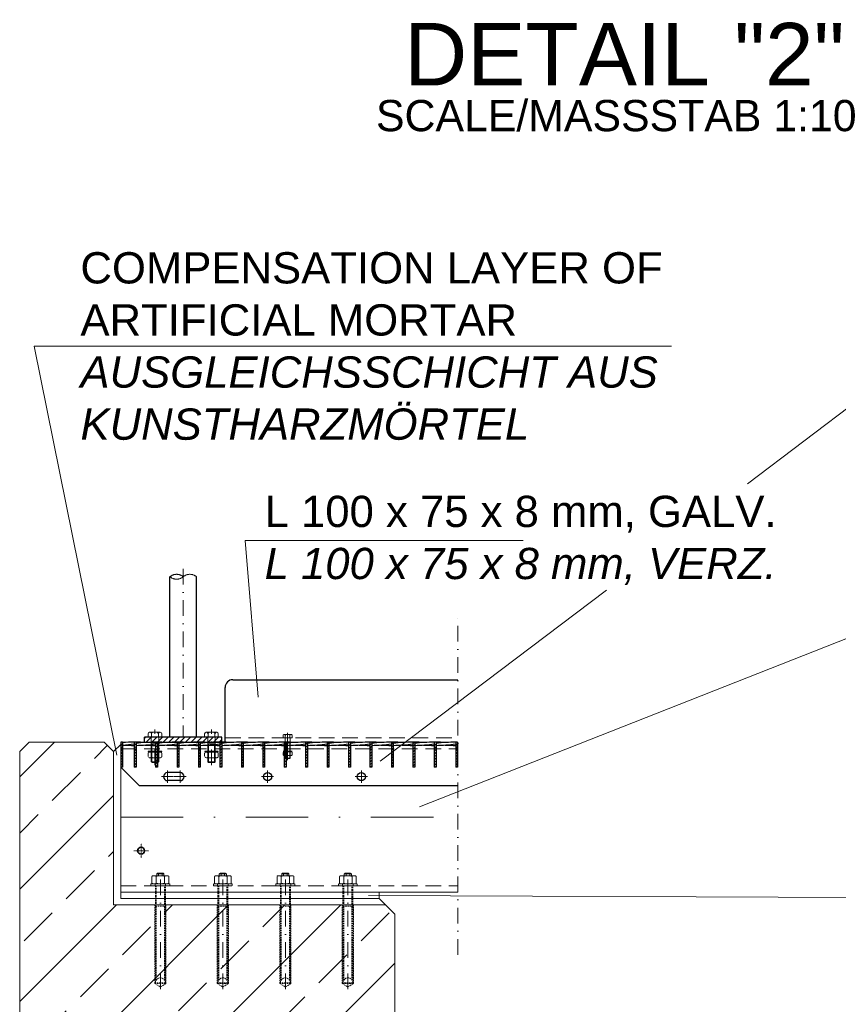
# Model space of a CAD drawing. Header units: millimetres. Extents: x -6178 to 18141, y -8419 to 8560.
# Tile 2 of 256: x -5876 to -4567, y -7451 to -5876. Entities that reach past the tile are written whole.
import ezdxf

# ---------------------------------------------------------------- set-up
doc = ezdxf.new("R2010")
doc.units = ezdxf.units.MM
for name, pattern in [('ACAD_ISO10W100', [18, 12, -3, 0, -3]), ('DASHDOT', [1, 0.5, -0.25, 0, -0.25]), ('HIDDEN', [0.375, 0.25, -0.125]), ('STRICHPUNKT', [25.4, 12.7, -6.35, 0, -6.35])]:
    doc.linetypes.add(name, pattern=pattern)
doc.layers.add('Beschriftung', color=7, linetype='Continuous')
doc.layers.add('Text', color=7, linetype='Continuous')
for name, color, linetype, lineweight in [('Betonfundamente', 7, 'Continuous', 18), ('Dübel', 7, 'Continuous', 9), ('Dübel&Schrauben', 7, 'Continuous', 9), ('Geländer', 7, 'Continuous', 25), ('Mutter M12', 7, 'Continuous', 9), ('Mutter M16', 7, 'Continuous', 9), ('Schraffur Stahl', 7, 'Continuous', 5), ('Schrauben M12', 7, 'Continuous', 9), ('Stufen&Podest', 7, 'Continuous', 9), ('Tragegurt', 7, 'Continuous', 20)]:
    doc.layers.add(name, color=color, linetype=linetype, lineweight=lineweight)
doc.styles.add('Arial_Standard', font='arial.ttf')
doc.styles.add('LBB3.5M1000', font='isocp.shx', dxfattribs={"height": 3.5})

msp = doc.modelspace()

# ---------------------------------------------------------------- hatches: boundary and pattern name
at = {"layer": 'Betonfundamente', "lineweight": 9}
h = msp.add_hatch(dxfattribs=at)
h.set_pattern_fill('ANSI33', color=256, scale=20, style=0)
h.set_pattern_definition([(45, (-116977.25, -3959.84), (-89.80256, 89.80256), []), (45, (-116887.45, -3959.84), (-89.80256, 89.80256), [63.5, -31.75])])
h.paths.add_polyline_path([(-5876.16721, -7581.60909), (-5276.16719, -7588.40548), (-5276.16706, -7307.14278), (-5291.16706, -7292.14279), (-5726.16706, -7292.14279), (-5726.16706, -7047.14279), (-5741.16706, -7032.14279), (-5861.16706, -7032.14279), (-5876.16706, -7047.14279)])
at = {"layer": 'Geländer', "lineweight": 9}
h = msp.add_hatch(dxfattribs=at)
h.set_pattern_fill('ANSI31', color=256, scale=2, angle=180, style=0)
h.set_pattern_definition([(225, (-130203.1825, -6287.082), (4.49012806, -4.49012806), [])])
h.paths.add_polyline_path([(-5569.39101, -7024.14279), (-5552.59101, -7024.14279), (-5552.59101, -7032.14279), (-5569.39101, -7032.14279)])
h.paths.add_polyline_path([(-5614.59101, -7024.14279), (-5569.39101, -7024.14279), (-5569.39101, -7032.14279), (-5614.59101, -7032.14279)])
h.paths.add_polyline_path([(-5653.79626, -7025.34279, -0.4142135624), (-5652.59626, -7024.14279), (-5648.8266, -7024.14279), (-5614.59101, -7024.14279), (-5614.59101, -7032.14279), (-5653.79626, -7032.14279)])
h.paths.add_polyline_path([(-5665.79626, -7025.34279, 0.4142135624), (-5666.99626, -7024.14279), (-5659.79101, -7024.14279), (-5659.79101, -7032.14279), (-5665.79626, -7032.14279)])
h.paths.add_polyline_path([(-5659.79101, -7024.14279), (-5652.59626, -7024.14279, 0.4142135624), (-5653.79626, -7025.34279), (-5653.79626, -7032.14279), (-5659.79101, -7032.14279)])
h.paths.add_polyline_path([(-5676.59101, -7024.14279), (-5666.99626, -7024.14279, -0.4142135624), (-5665.79626, -7025.34279), (-5665.79626, -7032.14279), (-5676.59101, -7032.14279)])
at = {"layer": 'Schraffur Stahl'}
h = msp.add_hatch(dxfattribs=at)
h.set_pattern_fill('ANSI31', color=256, angle=180, style=0)
h.set_pattern_definition([(225, (-14930475.3763, 2485264.4366), (2.2450640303, -2.2450640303), [])])
h.paths.add_polyline_path([(-5711.59101, -7032.14279), (-5711.59101, -7072.14279), (-5714.59101, -7072.14279), (-5714.59101, -7032.14279)], flags=0)
h = msp.add_hatch(dxfattribs=at)
h.set_pattern_fill('ANSI31', color=256, angle=180, style=0)
h.set_pattern_definition([(225, (-14940397.317, 2485415.3932), (2.2450640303, -2.2450640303), [])])
h.paths.add_polyline_path([(-5690.091, -7032.14279), (-5690.091, -7072.14279), (-5693.091, -7072.14279), (-5693.091, -7032.14279)], flags=0)
h = msp.add_hatch(dxfattribs=at)
h.set_pattern_fill('ANSI31', color=256, angle=180, style=0)
h.set_pattern_definition([(225, (-14940431.617, 2485415.3932), (2.2450640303, -2.2450640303), [])])
h.paths.add_polyline_path([(-5655.791, -7032.14279), (-5655.791, -7072.14279), (-5658.791, -7072.14279), (-5658.791, -7032.14279)], flags=0)
h = msp.add_hatch(dxfattribs=at)
h.set_pattern_fill('ANSI31', color=256, angle=180, style=0)
h.set_pattern_definition([(225, (-14940465.917, 2485415.3932), (2.2450640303, -2.2450640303), [])])
h.paths.add_polyline_path([(-5621.491, -7032.14279), (-5621.491, -7072.14279), (-5624.491, -7072.14279), (-5624.491, -7032.14279)], flags=0)
h = msp.add_hatch(dxfattribs=at)
h.set_pattern_fill('ANSI31', color=256, angle=180, style=0)
h.set_pattern_definition([(225, (-14940500.217, 2485415.3932), (2.2450640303, -2.2450640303), [])])
h.paths.add_polyline_path([(-5587.191, -7032.14279), (-5587.191, -7072.14279), (-5590.191, -7072.14279), (-5590.191, -7032.14279)], flags=0)
h = msp.add_hatch(dxfattribs=at)
h.set_pattern_fill('ANSI31', color=256, angle=180, style=0)
h.set_pattern_definition([(225, (-14940534.517, 2485415.3932), (2.2450640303, -2.2450640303), [])])
h.paths.add_polyline_path([(-5552.891, -7032.14279), (-5552.891, -7072.14279), (-5555.891, -7072.14279), (-5555.891, -7032.14279)], flags=0)
h = msp.add_hatch(dxfattribs=at)
h.set_pattern_fill('ANSI31', color=256, angle=180, style=0)
h.set_pattern_definition([(225, (-14940568.817, 2485415.3932), (2.2450640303, -2.2450640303), [])])
h.paths.add_polyline_path([(-5518.591, -7032.14279), (-5518.591, -7072.14279), (-5521.591, -7072.14279), (-5521.591, -7032.14279)], flags=0)
h = msp.add_hatch(dxfattribs=at)
h.set_pattern_fill('ANSI31', color=256, angle=180, style=0)
h.set_pattern_definition([(225, (-14940603.117, 2485415.3932), (2.2450640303, -2.2450640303), [])])
h.paths.add_polyline_path([(-5484.291, -7032.14279), (-5484.291, -7072.14279), (-5487.291, -7072.14279), (-5487.291, -7032.14279)], flags=0)
h = msp.add_hatch(dxfattribs=at)
h.set_pattern_fill('ANSI31', color=256, angle=180, style=0)
h.set_pattern_definition([(225, (-14940637.417, 2485415.3932), (2.2450640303, -2.2450640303), [])])
h.paths.add_polyline_path([(-5449.991, -7032.14279), (-5449.991, -7072.14279), (-5452.991, -7072.14279), (-5452.991, -7032.14279)], flags=0)
h = msp.add_hatch(dxfattribs=at)
h.set_pattern_fill('ANSI31', color=256, angle=180, style=0)
h.set_pattern_definition([(225, (-14940671.717, 2485415.3932), (2.2450640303, -2.2450640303), [])])
h.paths.add_polyline_path([(-5415.691, -7032.14279), (-5415.691, -7072.14279), (-5418.691, -7072.14279), (-5418.691, -7032.14279)], flags=0)
h = msp.add_hatch(dxfattribs=at)
h.set_pattern_fill('ANSI31', color=256, angle=180, style=0)
h.set_pattern_definition([(225, (-14940706.017, 2485415.3932), (2.2450640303, -2.2450640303), [])])
h.paths.add_polyline_path([(-5381.391, -7032.14279), (-5381.391, -7072.14279), (-5384.391, -7072.14279), (-5384.391, -7032.14279)], flags=0)
h = msp.add_hatch(dxfattribs=at)
h.set_pattern_fill('ANSI31', color=256, angle=180, style=0)
h.set_pattern_definition([(225, (-14940740.317, 2485415.3932), (2.2450640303, -2.2450640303), [])])
h.paths.add_polyline_path([(-5347.091, -7032.14279), (-5347.091, -7072.14279), (-5350.091, -7072.14279), (-5350.091, -7032.14279)], flags=0)
h = msp.add_hatch(dxfattribs=at)
h.set_pattern_fill('ANSI31', color=256, angle=180, style=0)
h.set_pattern_definition([(225, (-14940774.617, 2485415.3932), (2.2450640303, -2.2450640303), [])])
h.paths.add_polyline_path([(-5312.791, -7032.14279), (-5312.791, -7072.14279), (-5315.791, -7072.14279), (-5315.791, -7032.14279)], flags=0)
h = msp.add_hatch(dxfattribs=at)
h.set_pattern_fill('ANSI31', color=256, angle=180, style=0)
h.set_pattern_definition([(225, (-14940808.917, 2485415.3932), (2.2450640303, -2.2450640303), [])])
h.paths.add_polyline_path([(-5278.491, -7032.14279), (-5278.491, -7072.14279), (-5281.491, -7072.14279), (-5281.491, -7032.14279)], flags=0)
h = msp.add_hatch(dxfattribs=at)
h.set_pattern_fill('ANSI31', color=256, angle=180, style=0)
h.set_pattern_definition([(225, (-14940843.217, 2485415.3932), (2.2450640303, -2.2450640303), [])])
h.paths.add_polyline_path([(-5244.191, -7032.14279), (-5244.191, -7072.14279), (-5247.191, -7072.14279), (-5247.191, -7032.14279)], flags=0)
h = msp.add_hatch(dxfattribs=at)
h.set_pattern_fill('ANSI31', color=256, angle=180, style=0)
h.set_pattern_definition([(225, (-14940877.517, 2485415.3932), (2.2450640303, -2.2450640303), [])])
h.paths.add_polyline_path([(-5209.891, -7032.14279), (-5209.891, -7072.14279), (-5212.891, -7072.14279), (-5212.891, -7032.14279)], flags=0)
h = msp.add_hatch(dxfattribs=at)
h.set_pattern_fill('ANSI31', color=256, angle=180, style=0)
h.set_pattern_definition([(225, (-14940843.217, 2485415.3932), (2.2450640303, -2.2450640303), [])])
h.paths.add_polyline_path([(-5175.591, -7032.14279), (-5175.591, -7072.14279), (-5178.591, -7072.14279), (-5178.591, -7032.14279)], flags=0)

# ---------------------------------------------------------------- linework, layer by layer
at = {"linetype": 'ACAD_ISO10W100', "lineweight": 18, "ltscale": 5}
for centre, start, end in [((-5625.18127, -6779.86007), 49.57798829, 130.42201171), ((-5625.18127, -6754.97715), 229.57798829, 310.42201171), ((-5603.98776, -6779.86007), 49.57798829, 130.42201171)]:
    msp.add_arc(centre, 16.34262, start, end, dxfattribs=at)
at = {"layer": 'Betonfundamente'}
for p, q in [((-5876.16706, -7047.14279), (-5861.16706, -7032.14279)), ((-5861.16706, -7032.14279), (-5741.16706, -7032.14279)), ((-5726.16706, -7047.14279), (-5741.16706, -7032.14279)), ((-5876.16706, -7601.81266), (-5876.16706, -7047.14279)), ((-5726.16706, -7292.14279), (-5726.16706, -7047.14279)), ((-5726.16706, -7292.14279), (-5291.16706, -7292.14279)), ((-5276.16706, -7307.14279), (-5291.16706, -7292.14279)), ((-5276.16706, -7608.40548), (-5276.16706, -7307.14279))]:
    msp.add_line(p, q, dxfattribs=at)
at = {"layer": 'Dübel', "linetype": 'DASHDOT', "lineweight": 9, "ltscale": 50}
for p, q in [((-5614.59101, -6754.97715), (-5614.59101, -7024.14279)), ((-5175.34964, -7372.14279), (-5175.34964, -6832.14279)), ((-5659.79626, -7068.96908), (-5659.79626, -7011.78103)), ((-5569.38575, -7068.96908), (-5569.38575, -7011.78103)), ((-5651.16706, -7427.14279), (-5651.16706, -7246.14279)), ((-5551.16706, -7427.14279), (-5551.16706, -7246.14279)), ((-5451.16706, -7427.14279), (-5451.16706, -7246.14279)), ((-5351.16706, -7427.14279), (-5351.16706, -7246.14279))]:
    msp.add_line(p, q, dxfattribs=at)
at = {"layer": 'Dübel', "linetype": 'DASHDOT', "lineweight": 9, "ltscale": 200}
msp.add_line((-5714.59101, -7152.14279), (-5175.34964, -7152.14279), dxfattribs=at)
at = {"layer": 'Dübel', "linetype": 'HIDDEN'}
for p, q in [((-5655.96706, -7241.74279), (-5656.96706, -7242.74279)), ((-5656.96706, -7242.74279), (-5645.36706, -7242.74279)), ((-5656.96706, -7242.74279), (-5656.96706, -7245.74279)), ((-5646.36706, -7241.74279), (-5655.96706, -7241.74279)), ((-5654.06706, -7242.74279), (-5654.06706, -7245.74279)), ((-5648.26706, -7245.74279), (-5648.26706, -7242.74279)), ((-5645.36706, -7242.74279), (-5646.36706, -7241.74279)), ((-5645.36706, -7245.74279), (-5645.36706, -7242.74279)), ((-5555.96706, -7241.74279), (-5556.96706, -7242.74279)), ((-5556.96706, -7242.74279), (-5545.36706, -7242.74279)), ((-5556.96706, -7242.74279), (-5556.96706, -7245.74279)), ((-5546.36706, -7241.74279), (-5555.96706, -7241.74279)), ((-5554.06706, -7242.74279), (-5554.06706, -7245.74279)), ((-5548.26706, -7245.74279), (-5548.26706, -7242.74279)), ((-5545.36706, -7242.74279), (-5546.36706, -7241.74279)), ((-5545.36706, -7245.74279), (-5545.36706, -7242.74279)), ((-5455.96706, -7241.74279), (-5456.96706, -7242.74279)), ((-5456.96706, -7242.74279), (-5445.36706, -7242.74279)), ((-5456.96706, -7242.74279), (-5456.96706, -7245.74279)), ((-5446.36706, -7241.74279), (-5455.96706, -7241.74279)), ((-5454.06706, -7242.74279), (-5454.06706, -7245.74279)), ((-5448.26706, -7245.74279), (-5448.26706, -7242.74279)), ((-5445.36706, -7242.74279), (-5446.36706, -7241.74279)), ((-5445.36706, -7245.74279), (-5445.36706, -7242.74279)), ((-5355.96706, -7241.74279), (-5356.96706, -7242.74279)), ((-5356.96706, -7242.74279), (-5345.36706, -7242.74279)), ((-5356.96706, -7242.74279), (-5356.96706, -7245.74279)), ((-5346.36706, -7241.74279), (-5355.96706, -7241.74279)), ((-5354.06706, -7242.74279), (-5354.06706, -7245.74279)), ((-5348.26706, -7245.74279), (-5348.26706, -7242.74279)), ((-5345.36706, -7242.74279), (-5346.36706, -7241.74279)), ((-5345.36706, -7245.74279), (-5345.36706, -7242.74279))]:
    msp.add_line(p, q, dxfattribs=at)
at = {"layer": 'Dübel', "linetype": 'HIDDEN', "ltscale": 10}
for p, q in [((-5659.16706, -7261.74279), (-5659.16706, -7292.14279)), ((-5657.64706, -7261.74279), (-5657.64706, -7292.14279)), ((-5644.68706, -7292.14279), (-5644.68706, -7261.74279)), ((-5643.16706, -7292.14279), (-5643.16706, -7261.74279)), ((-5559.16706, -7261.74279), (-5559.16706, -7292.14279)), ((-5557.64706, -7261.74279), (-5557.64706, -7292.14279)), ((-5544.68706, -7292.14279), (-5544.68706, -7261.74279)), ((-5543.16706, -7292.14279), (-5543.16706, -7261.74279)), ((-5459.16706, -7261.74279), (-5459.16706, -7292.14279)), ((-5457.64706, -7261.74279), (-5457.64706, -7292.14279)), ((-5444.68706, -7292.14279), (-5444.68706, -7261.74279)), ((-5443.16706, -7292.14279), (-5443.16706, -7261.74279)), ((-5359.16706, -7261.74279), (-5359.16706, -7292.14279)), ((-5357.64706, -7261.74279), (-5357.64706, -7292.14279)), ((-5344.68706, -7292.14279), (-5344.68706, -7261.74279)), ((-5343.16706, -7292.14279), (-5343.16706, -7261.74279)), ((-5642.16706, -7292.14279), (-5660.16706, -7292.14279)), ((-5660.16706, -7292.14279), (-5660.16706, -7418.14279)), ((-5659.16706, -7292.14279), (-5651.16706, -7292.14279)), ((-5643.46706, -7292.14279), (-5658.86706, -7292.14279)), ((-5658.86706, -7292.14279), (-5658.86706, -7294.64279)), ((-5651.16706, -7292.14279), (-5643.16706, -7292.14279)), ((-5643.46706, -7294.64279), (-5643.46706, -7292.14279)), ((-5642.16706, -7418.14279), (-5642.16706, -7292.14279)), ((-5542.16706, -7292.14279), (-5560.16706, -7292.14279)), ((-5560.16706, -7292.14279), (-5560.16706, -7418.14279)), ((-5559.16706, -7292.14279), (-5551.16706, -7292.14279)), ((-5543.46706, -7292.14279), (-5558.86706, -7292.14279)), ((-5558.86706, -7292.14279), (-5558.86706, -7294.64279)), ((-5551.16706, -7292.14279), (-5543.16706, -7292.14279)), ((-5543.46706, -7294.64279), (-5543.46706, -7292.14279)), ((-5542.16706, -7418.14279), (-5542.16706, -7292.14279)), ((-5442.16706, -7292.14279), (-5460.16706, -7292.14279)), ((-5460.16706, -7292.14279), (-5460.16706, -7418.14279)), ((-5459.16706, -7292.14279), (-5451.16706, -7292.14279)), ((-5443.46706, -7292.14279), (-5458.86706, -7292.14279)), ((-5458.86706, -7292.14279), (-5458.86706, -7294.64279)), ((-5451.16706, -7292.14279), (-5443.16706, -7292.14279)), ((-5443.46706, -7294.64279), (-5443.46706, -7292.14279)), ((-5442.16706, -7418.14279), (-5442.16706, -7292.14279)), ((-5342.16706, -7292.14279), (-5360.16706, -7292.14279)), ((-5360.16706, -7292.14279), (-5360.16706, -7418.14279)), ((-5359.16706, -7292.14279), (-5351.16706, -7292.14279)), ((-5343.46706, -7292.14279), (-5358.86706, -7292.14279)), ((-5358.86706, -7292.14279), (-5358.86706, -7294.64279)), ((-5351.16706, -7292.14279), (-5343.16706, -7292.14279)), ((-5343.46706, -7294.64279), (-5343.46706, -7292.14279)), ((-5342.16706, -7418.14279), (-5342.16706, -7292.14279)), ((-5659.16706, -7417.14279), (-5659.16706, -7294.64279)), ((-5659.16706, -7294.64279), (-5643.16706, -7294.64279)), ((-5659.16706, -7294.64279), (-5643.16706, -7294.64279)), ((-5657.64706, -7294.64279), (-5657.64706, -7412.45135)), ((-5644.68706, -7294.64279), (-5644.68706, -7412.45135)), ((-5643.16706, -7294.64279), (-5643.16706, -7417.14279)), ((-5559.16706, -7417.14279), (-5559.16706, -7294.64279)), ((-5559.16706, -7294.64279), (-5543.16706, -7294.64279)), ((-5559.16706, -7294.64279), (-5543.16706, -7294.64279)), ((-5557.64706, -7294.64279), (-5557.64706, -7412.45135)), ((-5544.68706, -7294.64279), (-5544.68706, -7412.45135)), ((-5543.16706, -7294.64279), (-5543.16706, -7417.14279)), ((-5459.16706, -7417.14279), (-5459.16706, -7294.64279)), ((-5459.16706, -7294.64279), (-5443.16706, -7294.64279)), ((-5459.16706, -7294.64279), (-5443.16706, -7294.64279)), ((-5457.64706, -7294.64279), (-5457.64706, -7412.45135)), ((-5444.68706, -7294.64279), (-5444.68706, -7412.45135)), ((-5443.16706, -7294.64279), (-5443.16706, -7417.14279)), ((-5359.16706, -7417.14279), (-5359.16706, -7294.64279)), ((-5359.16706, -7294.64279), (-5343.16706, -7294.64279)), ((-5359.16706, -7294.64279), (-5343.16706, -7294.64279)), ((-5357.64706, -7294.64279), (-5357.64706, -7412.45135)), ((-5344.68706, -7294.64279), (-5344.68706, -7412.45135)), ((-5343.16706, -7294.64279), (-5343.16706, -7417.14279)), ((-5660.16706, -7418.14279), (-5651.16706, -7423.55053)), ((-5660.16706, -7418.14279), (-5642.16706, -7418.14279)), ((-5643.16706, -7417.14279), (-5659.16706, -7417.14279)), ((-5651.16706, -7423.55053), (-5642.16706, -7418.14279)), ((-5560.16706, -7418.14279), (-5551.16706, -7423.55053)), ((-5560.16706, -7418.14279), (-5542.16706, -7418.14279)), ((-5543.16706, -7417.14279), (-5559.16706, -7417.14279)), ((-5551.16706, -7423.55053), (-5542.16706, -7418.14279)), ((-5460.16706, -7418.14279), (-5451.16706, -7423.55053)), ((-5460.16706, -7418.14279), (-5442.16706, -7418.14279)), ((-5443.16706, -7417.14279), (-5459.16706, -7417.14279)), ((-5451.16706, -7423.55053), (-5442.16706, -7418.14279)), ((-5360.16706, -7418.14279), (-5351.16706, -7423.55053)), ((-5360.16706, -7418.14279), (-5342.16706, -7418.14279)), ((-5343.16706, -7417.14279), (-5359.16706, -7417.14279)), ((-5351.16706, -7423.55053), (-5342.16706, -7418.14279))]:
    msp.add_line(p, q, dxfattribs=at)
for centre in [(-5651.16706, -7417.14283), (-5551.16706, -7417.14283), (-5451.16706, -7417.14283), (-5351.16706, -7417.14283)]:
    msp.add_arc(centre, 8, 0.00028601, 179.99971399, dxfattribs=at)
at = {"layer": 'Dübel&Schrauben', "linetype": 'DASHDOT', "lineweight": 9, "ltscale": 0.5}
for p, q in [((-5681.86961, -7194.07854), (-5681.86961, -7217.22808)), ((-5670.29484, -7205.65331), (-5693.44438, -7205.65331))]:
    msp.add_line(p, q, dxfattribs=at)
at = {"layer": 'Dübel&Schrauben', "lineweight": 35}
msp.add_circle((-5681.86961, -7205.65331), 5.5, dxfattribs=at)
at = {"layer": 'Geländer'}
for p, q in [((-5635.79101, -7024.14279), (-5635.77802, -6767.41861)), ((-5593.39101, -7024.14279), (-5593.39101, -6767.41861)), ((-5547.59101, -7032.14279), (-5547.59101, -6944.64279)), ((-5535.09101, -6932.14279), (-5175.34964, -6932.14279)), ((-5676.59101, -7032.14279), (-5676.59101, -7024.14279)), ((-5552.59101, -7024.14279), (-5676.59101, -7024.14279)), ((-5552.59101, -7032.14279), (-5552.59101, -7024.14279)), ((-5676.59101, -7032.14279), (-5552.59101, -7032.14279))]:
    msp.add_line(p, q, dxfattribs=at)
msp.add_arc((-5535.09101, -6944.64279), 12.5, 90, 180, dxfattribs=at)
at = {"layer": 'Mutter M12', "linetype": 'HIDDEN'}
for p, q in [((-5670.76591, -7050.44371), (-5670.76591, -7054.44289)), ((-5668.26591, -7047.94371), (-5667.78108, -7047.94371)), ((-5668.26591, -7047.94371), (-5651.3266, -7047.94371)), ((-5665.28108, -7050.44371), (-5665.28108, -7054.44289)), ((-5654.31143, -7050.44371), (-5654.31143, -7054.44289)), ((-5651.3266, -7047.94371), (-5651.81143, -7047.94371)), ((-5648.8266, -7054.44289), (-5648.8266, -7050.44371)), ((-5580.35541, -7050.44371), (-5580.35541, -7054.44289)), ((-5577.85541, -7047.94371), (-5577.37058, -7047.94371)), ((-5577.85541, -7047.94371), (-5560.9161, -7047.94371)), ((-5574.87058, -7050.44371), (-5574.87058, -7054.44289)), ((-5563.90093, -7050.44371), (-5563.90093, -7054.44289)), ((-5560.9161, -7047.94371), (-5561.40093, -7047.94371)), ((-5558.4161, -7054.44289), (-5558.4161, -7050.44371)), ((-5454.90411, -7049.08475), (-5454.90411, -7051.75086)), ((-5453.23744, -7047.41808), (-5452.91422, -7047.41808)), ((-5453.23744, -7047.41808), (-5441.94457, -7047.41808)), ((-5453.23744, -7053.41753), (-5452.91422, -7053.41753)), ((-5453.23744, -7053.41753), (-5441.94457, -7053.41753)), ((-5451.24756, -7049.08475), (-5451.24756, -7051.75086)), ((-5443.93445, -7049.08475), (-5443.93445, -7051.75086)), ((-5441.94457, -7047.41808), (-5442.26779, -7047.41808)), ((-5441.94457, -7053.41753), (-5442.26779, -7053.41753)), ((-5440.2779, -7051.75086), (-5440.2779, -7049.08475)), ((-5668.26591, -7056.94289), (-5667.78108, -7056.94289)), ((-5668.26591, -7056.94289), (-5651.3266, -7056.94289)), ((-5651.3266, -7056.94289), (-5651.81143, -7056.94289)), ((-5577.85541, -7056.94289), (-5577.37058, -7056.94289)), ((-5577.85541, -7056.94289), (-5560.9161, -7056.94289)), ((-5560.9161, -7056.94289), (-5561.40093, -7056.94289))]:
    msp.add_line(p, q, dxfattribs=at)
for centre, radius, start, end in [((-5668.26591, -7050.44371), 2.5, 90, 180), ((-5668.26591, -7054.44289), 2.5, 180, 270), ((-5667.78108, -7050.44371), 2.5, 360, 90), ((-5667.78108, -7054.44289), 2.5, 270, 360), ((-5662.78108, -7050.44371), 2.5, 90, 180), ((-5662.78108, -7054.44289), 2.5, 180, 270), ((-5656.81143, -7050.44371), 2.5, 360, 90), ((-5656.81143, -7054.44289), 2.5, 270, 360), ((-5651.81143, -7050.44371), 2.5, 90, 180), ((-5651.81143, -7054.44289), 2.5, 180, 270), ((-5651.3266, -7050.44371), 2.5, 360, 90), ((-5651.3266, -7054.44289), 2.5, 270, 360), ((-5577.85541, -7050.44371), 2.5, 90, 180), ((-5577.85541, -7054.44289), 2.5, 180, 270), ((-5577.37058, -7050.44371), 2.5, 360, 90), ((-5577.37058, -7054.44289), 2.5, 270, 360), ((-5572.37058, -7050.44371), 2.5, 90, 180), ((-5572.37058, -7054.44289), 2.5, 180, 270), ((-5566.40093, -7050.44371), 2.5, 360, 90), ((-5566.40093, -7054.44289), 2.5, 270, 360), ((-5561.40093, -7050.44371), 2.5, 90, 180), ((-5561.40093, -7054.44289), 2.5, 180, 270), ((-5560.9161, -7050.44371), 2.5, 360, 90), ((-5560.9161, -7054.44289), 2.5, 270, 360), ((-5453.23744, -7049.08475), 1.66667, 90, 180), ((-5453.23744, -7051.75086), 1.66667, 180, 270), ((-5452.91422, -7049.08475), 1.66667, 360, 90), ((-5452.91422, -7051.75086), 1.66667, 270, 360), ((-5449.58089, -7049.08475), 1.66667, 90, 180), ((-5449.58089, -7051.75086), 1.66667, 180, 270), ((-5445.60112, -7049.08475), 1.66667, 360, 90), ((-5445.60112, -7051.75086), 1.66667, 270, 360), ((-5442.26779, -7049.08475), 1.66667, 90, 180), ((-5442.26779, -7051.75086), 1.66667, 180, 270), ((-5441.94457, -7049.08475), 1.66667, 360, 90), ((-5441.94457, -7051.75086), 1.66667, 270, 360)]:
    msp.add_arc(centre, radius, start, end, dxfattribs=at)
at = {"layer": 'Mutter M16', "linetype": 'HIDDEN'}
for p, q in [((-5663.16706, -7245.74279), (-5664.54206, -7246.53664)), ((-5639.16706, -7245.74279), (-5663.16706, -7245.74279)), ((-5637.79206, -7246.53664), (-5639.16706, -7245.74279)), ((-5563.16706, -7245.74279), (-5564.54206, -7246.53664)), ((-5539.16706, -7245.74279), (-5563.16706, -7245.74279)), ((-5537.79206, -7246.53664), (-5539.16706, -7245.74279)), ((-5463.16706, -7245.74279), (-5464.54206, -7246.53664)), ((-5439.16706, -7245.74279), (-5463.16706, -7245.74279)), ((-5437.79206, -7246.53664), (-5439.16706, -7245.74279)), ((-5363.16706, -7245.74279), (-5364.54206, -7246.53664)), ((-5339.16706, -7245.74279), (-5363.16706, -7245.74279)), ((-5337.79206, -7246.53664), (-5339.16706, -7245.74279)), ((-5666.16706, -7261.74279), (-5666.16706, -7258.74279)), ((-5666.16706, -7258.74279), (-5663.16706, -7258.74279)), ((-5664.54206, -7257.94893), (-5664.54206, -7246.53664)), ((-5663.16706, -7258.74279), (-5664.54206, -7257.94893)), ((-5639.16706, -7258.74279), (-5663.16706, -7258.74279)), ((-5659.66706, -7261.74279), (-5659.66706, -7258.74279)), ((-5657.85456, -7246.53664), (-5657.85456, -7257.94893)), ((-5644.47956, -7246.53664), (-5644.47956, -7257.94893)), ((-5642.66706, -7258.74279), (-5642.66706, -7261.74279)), ((-5637.79206, -7257.94893), (-5639.16706, -7258.74279)), ((-5639.16705, -7258.74279), (-5636.16706, -7258.74279)), ((-5637.79206, -7246.53664), (-5637.79206, -7257.94893)), ((-5636.16706, -7258.74279), (-5636.16706, -7261.74279)), ((-5566.16706, -7261.74279), (-5566.16706, -7258.74279)), ((-5566.16706, -7258.74279), (-5563.16706, -7258.74279)), ((-5564.54206, -7257.94893), (-5564.54206, -7246.53664)), ((-5563.16706, -7258.74279), (-5564.54206, -7257.94893)), ((-5539.16706, -7258.74279), (-5563.16706, -7258.74279)), ((-5559.66706, -7261.74279), (-5559.66706, -7258.74279)), ((-5557.85456, -7246.53664), (-5557.85456, -7257.94893)), ((-5544.47956, -7246.53664), (-5544.47956, -7257.94893)), ((-5542.66706, -7258.74279), (-5542.66706, -7261.74279)), ((-5537.79206, -7257.94893), (-5539.16706, -7258.74279)), ((-5539.16705, -7258.74279), (-5536.16706, -7258.74279)), ((-5537.79206, -7246.53664), (-5537.79206, -7257.94893)), ((-5536.16706, -7258.74279), (-5536.16706, -7261.74279)), ((-5466.16706, -7261.74279), (-5466.16706, -7258.74279)), ((-5466.16706, -7258.74279), (-5463.16706, -7258.74279)), ((-5464.54206, -7257.94893), (-5464.54206, -7246.53664)), ((-5463.16706, -7258.74279), (-5464.54206, -7257.94893)), ((-5439.16706, -7258.74279), (-5463.16706, -7258.74279)), ((-5459.66706, -7261.74279), (-5459.66706, -7258.74279)), ((-5457.85456, -7246.53664), (-5457.85456, -7257.94893)), ((-5444.47956, -7246.53664), (-5444.47956, -7257.94893)), ((-5442.66706, -7258.74279), (-5442.66706, -7261.74279)), ((-5437.79206, -7257.94893), (-5439.16706, -7258.74279)), ((-5439.16705, -7258.74279), (-5436.16706, -7258.74279)), ((-5437.79206, -7246.53664), (-5437.79206, -7257.94893)), ((-5436.16706, -7258.74279), (-5436.16706, -7261.74279)), ((-5366.16706, -7261.74279), (-5366.16706, -7258.74279)), ((-5366.16706, -7258.74279), (-5363.16706, -7258.74279)), ((-5364.54206, -7257.94893), (-5364.54206, -7246.53664)), ((-5363.16706, -7258.74279), (-5364.54206, -7257.94893)), ((-5339.16706, -7258.74279), (-5363.16706, -7258.74279)), ((-5359.66706, -7261.74279), (-5359.66706, -7258.74279)), ((-5357.85456, -7246.53664), (-5357.85456, -7257.94893)), ((-5344.47956, -7246.53664), (-5344.47956, -7257.94893)), ((-5342.66706, -7258.74279), (-5342.66706, -7261.74279)), ((-5337.79206, -7257.94893), (-5339.16706, -7258.74279)), ((-5339.16705, -7258.74279), (-5336.16706, -7258.74279)), ((-5337.79206, -7246.53664), (-5337.79206, -7257.94893)), ((-5336.16706, -7258.74279), (-5336.16706, -7261.74279)), ((-5636.16706, -7261.74279), (-5666.16706, -7261.74279)), ((-5536.16706, -7261.74279), (-5566.16706, -7261.74279)), ((-5436.16706, -7261.74279), (-5466.16706, -7261.74279)), ((-5336.16706, -7261.74279), (-5366.16706, -7261.74279))]:
    msp.add_line(p, q, dxfattribs=at)
for centre, radius, start, end in [((-5661.19831, -7253.18171), 7.43892, 63.288777, 116.711223), ((-5651.16706, -7274.30768), 28.5649, 76.46047899, 103.53952101), ((-5641.13581, -7253.18171), 7.43892, 63.288777, 116.711223), ((-5561.19831, -7253.18171), 7.43892, 63.288777, 116.711223), ((-5551.16706, -7274.30768), 28.5649, 76.46047899, 103.53952101), ((-5541.13581, -7253.18171), 7.43892, 63.288777, 116.711223), ((-5461.19831, -7253.18171), 7.43892, 63.288777, 116.711223), ((-5451.16706, -7274.30768), 28.5649, 76.46047899, 103.53952101), ((-5441.13581, -7253.18171), 7.43892, 63.288777, 116.711223), ((-5361.19831, -7253.18171), 7.43892, 63.288777, 116.711223), ((-5351.16706, -7274.30768), 28.5649, 76.46047899, 103.53952101), ((-5341.13581, -7253.18171), 7.43892, 63.288777, 116.711223), ((-5661.19831, -7251.30387), 7.43892, 243.288777, 296.711223), ((-5651.16706, -7230.17789), 28.5649, 256.46047899, 283.53952101), ((-5641.13581, -7251.30387), 7.43892, 243.288777, 296.711223), ((-5561.19831, -7251.30387), 7.43892, 243.288777, 296.711223), ((-5551.16706, -7230.17789), 28.5649, 256.46047899, 283.53952101), ((-5541.13581, -7251.30387), 7.43892, 243.288777, 296.711223), ((-5461.19831, -7251.30387), 7.43892, 243.288777, 296.711223), ((-5451.16706, -7230.17789), 28.5649, 256.46047899, 283.53952101), ((-5441.13581, -7251.30387), 7.43892, 243.288777, 296.711223), ((-5361.19831, -7251.30387), 7.43892, 243.288777, 296.711223), ((-5351.16706, -7230.17789), 28.5649, 256.46047899, 283.53952101), ((-5341.13581, -7251.30387), 7.43892, 243.288777, 296.711223)]:
    msp.add_arc(centre, radius, start, end, dxfattribs=at)
at = {"layer": 'Schrauben M12'}
for p, q in [((-5670.76591, -7018.64279), (-5670.76591, -7024.14279)), ((-5666.99626, -7024.14279), (-5670.76591, -7024.14279)), ((-5668.26591, -7016.14279), (-5667.78108, -7016.14279)), ((-5651.3266, -7016.14279), (-5668.26591, -7016.14279)), ((-5666.99626, -7024.14279), (-5648.8266, -7024.14279)), ((-5665.28108, -7018.64279), (-5665.28108, -7024.14279)), ((-5662.78108, -7016.14279), (-5656.81143, -7016.14279)), ((-5654.31143, -7018.64279), (-5654.31143, -7024.14279)), ((-5651.3266, -7016.14279), (-5651.81143, -7016.14279)), ((-5648.8266, -7018.64279), (-5648.8266, -7024.14279)), ((-5580.35541, -7018.64279), (-5580.35541, -7024.14279)), ((-5576.58575, -7024.14279), (-5580.35541, -7024.14279)), ((-5577.85541, -7016.14279), (-5577.37058, -7016.14279)), ((-5560.9161, -7016.14279), (-5577.85541, -7016.14279)), ((-5576.58575, -7024.14279), (-5558.4161, -7024.14279)), ((-5574.87058, -7018.64279), (-5574.87058, -7024.14279)), ((-5572.37058, -7016.14279), (-5566.40093, -7016.14279)), ((-5563.90093, -7018.64279), (-5563.90093, -7024.14279)), ((-5560.9161, -7016.14279), (-5561.40093, -7016.14279)), ((-5558.4161, -7018.64279), (-5558.4161, -7024.14279))]:
    msp.add_line(p, q, dxfattribs=at)
at = {"layer": 'Schrauben M12', "linetype": 'HIDDEN'}
for p, q in [((-5454.90411, -7021.47612), (-5454.90411, -7025.14279)), ((-5452.39101, -7025.14279), (-5454.90411, -7025.14279)), ((-5453.23744, -7019.80945), (-5452.91422, -7019.80945)), ((-5441.94457, -7019.80945), (-5453.23744, -7019.80945)), ((-5452.39101, -7025.14279), (-5440.2779, -7025.14279)), ((-5451.24756, -7021.47612), (-5451.24756, -7025.14279)), ((-5449.58089, -7019.80945), (-5445.60112, -7019.80945)), ((-5443.93445, -7021.47612), (-5443.93445, -7025.14279)), ((-5441.94457, -7019.80945), (-5442.26779, -7019.80945)), ((-5440.2779, -7021.47612), (-5440.2779, -7025.14279)), ((-5665.79626, -7025.34279), (-5665.79626, -7063.45551)), ((-5653.79626, -7034.64279), (-5665.79626, -7034.64279)), ((-5653.79626, -7025.34279), (-5653.79626, -7063.45551)), ((-5575.38575, -7025.34279), (-5575.38575, -7063.45551)), ((-5563.38575, -7034.64279), (-5575.38575, -7034.64279)), ((-5563.38575, -7025.34279), (-5563.38575, -7063.45551)), ((-5451.59101, -7025.94279), (-5451.59101, -7057.75928)), ((-5443.59101, -7032.14279), (-5451.59101, -7032.14279)), ((-5443.59101, -7025.94279), (-5443.59101, -7057.75928)), ((-5664.79626, -7064.45551), (-5665.79626, -7063.45551)), ((-5654.79626, -7064.45551), (-5664.79626, -7064.45551)), ((-5653.79626, -7063.45551), (-5654.79626, -7064.45551)), ((-5574.38575, -7064.45551), (-5575.38575, -7063.45551)), ((-5564.38575, -7064.45551), (-5574.38575, -7064.45551)), ((-5563.38575, -7063.45551), (-5564.38575, -7064.45551)), ((-5450.92434, -7058.42595), (-5451.59101, -7057.75928)), ((-5444.25767, -7058.42595), (-5450.92434, -7058.42595)), ((-5443.59101, -7057.75928), (-5444.25767, -7058.42595))]:
    msp.add_line(p, q, dxfattribs=at)
at = {"layer": 'Schrauben M12', "linetype": 'STRICHPUNKT', "lineweight": 9, "ltscale": 10}
msp.add_line((-5447.59101, -7061.01162), (-5447.59101, -7016.90162), dxfattribs=at)
at = {"layer": 'Schrauben M12', "linetype": 'HIDDEN', "lineweight": 9}
for p, q in [((-5664.79626, -7034.64279), (-5665.79626, -7033.64279)), ((-5664.79626, -7034.64279), (-5664.79626, -7064.45551)), ((-5654.79626, -7034.64279), (-5653.79626, -7033.64279)), ((-5654.79626, -7034.64279), (-5654.79626, -7064.45551)), ((-5574.38575, -7034.64279), (-5575.38575, -7033.64279)), ((-5574.38575, -7034.64279), (-5574.38575, -7064.45551)), ((-5564.38575, -7034.64279), (-5563.38575, -7033.64279)), ((-5564.38575, -7034.64279), (-5564.38575, -7064.45551)), ((-5450.92434, -7032.14279), (-5451.59101, -7031.47612)), ((-5450.92434, -7032.14279), (-5450.92434, -7058.42595)), ((-5444.25767, -7032.14279), (-5443.59101, -7031.47612)), ((-5444.25767, -7032.14279), (-5444.25767, -7058.42595)), ((-5648.95183, -7046.36681), (-5670.64068, -7046.36681)), ((-5670.64068, -7047.36681), (-5670.64068, -7046.36681)), ((-5648.95183, -7047.36681), (-5670.64068, -7047.36681)), ((-5670.64068, -7047.36681), (-5669.94907, -7047.94371)), ((-5649.64344, -7047.94371), (-5669.94907, -7047.94371)), ((-5648.95183, -7047.36681), (-5649.64344, -7047.94371)), ((-5648.95183, -7047.36681), (-5648.95183, -7046.36681)), ((-5558.54133, -7046.36681), (-5580.23018, -7046.36681)), ((-5580.23018, -7047.36681), (-5580.23018, -7046.36681)), ((-5558.54133, -7047.36681), (-5580.23018, -7047.36681)), ((-5580.23018, -7047.36681), (-5579.53857, -7047.94371)), ((-5559.23294, -7047.94371), (-5579.53857, -7047.94371)), ((-5558.54133, -7047.36681), (-5559.23294, -7047.94371)), ((-5558.54133, -7047.36681), (-5558.54133, -7046.36681)), ((-5440.36139, -7046.36681), (-5454.82062, -7046.36681)), ((-5454.82062, -7047.03348), (-5454.82062, -7046.36681)), ((-5440.36139, -7047.03348), (-5454.82062, -7047.03348)), ((-5454.82062, -7047.03348), (-5454.35955, -7047.41808)), ((-5440.82246, -7047.41808), (-5454.35955, -7047.41808)), ((-5440.36139, -7047.03348), (-5440.82246, -7047.41808)), ((-5440.36139, -7047.03348), (-5440.36139, -7046.36681)), ((-5653.79626, -7063.45551), (-5665.79626, -7063.45551)), ((-5563.38575, -7063.45551), (-5575.38575, -7063.45551)), ((-5443.59101, -7057.75928), (-5451.59101, -7057.75928))]:
    msp.add_line(p, q, dxfattribs=at)
at = {"layer": 'Schrauben M12'}
for centre, start, end in [((-5668.26591, -7018.64279), 90, 180), ((-5667.78108, -7018.64279), 360, 90), ((-5662.78108, -7018.64279), 90, 180), ((-5656.81143, -7018.64279), 360, 90), ((-5651.81143, -7018.64279), 90, 180), ((-5651.3266, -7018.64279), 360, 90), ((-5577.85541, -7018.64279), 90, 180), ((-5577.37058, -7018.64279), 360, 90), ((-5572.37058, -7018.64279), 90, 180), ((-5566.40093, -7018.64279), 360, 90), ((-5561.40093, -7018.64279), 90, 180), ((-5560.9161, -7018.64279), 360, 90)]:
    msp.add_arc(centre, 2.5, start, end, dxfattribs=at)
at = {"layer": 'Schrauben M12', "linetype": 'HIDDEN'}
for centre, radius, start, end in [((-5666.99626, -7025.34279), 1.2, 360, 90), ((-5652.59626, -7025.34279), 1.2, 90, 180), ((-5576.58575, -7025.34279), 1.2, 360, 90), ((-5562.18575, -7025.34279), 1.2, 90, 180), ((-5453.23744, -7021.47612), 1.66667, 90, 180), ((-5452.91422, -7021.47612), 1.66667, 360, 90), ((-5452.39101, -7025.94279), 0.8, 360, 90), ((-5449.58089, -7021.47612), 1.66667, 90, 180), ((-5445.60112, -7021.47612), 1.66667, 360, 90), ((-5442.26779, -7021.47612), 1.66667, 90, 180), ((-5442.79101, -7025.94279), 0.8, 90, 180), ((-5441.94457, -7021.47612), 1.66667, 360, 90)]:
    msp.add_arc(centre, radius, start, end, dxfattribs=at)
at = {"layer": 'Stufen&Podest', "lineweight": 30}
for p, q in [((-5714.59101, -7032.14279), (-5714.59101, -7072.14279)), ((-5711.59101, -7032.14279), (-5714.59101, -7032.14279)), ((-5711.59101, -7032.14279), (-5711.59101, -7072.14279)), ((-5693.091, -7032.14279), (-5693.091, -7072.14279)), ((-5690.091, -7032.14279), (-5693.091, -7032.14279)), ((-5690.091, -7032.14279), (-5690.091, -7072.14279)), ((-5658.791, -7032.14279), (-5658.791, -7072.14279)), ((-5655.791, -7032.14279), (-5658.791, -7032.14279)), ((-5655.791, -7032.14279), (-5655.791, -7072.14279)), ((-5624.491, -7032.14279), (-5624.491, -7072.14279)), ((-5621.491, -7032.14279), (-5624.491, -7032.14279)), ((-5621.491, -7032.14279), (-5621.491, -7072.14279)), ((-5590.191, -7032.14279), (-5590.191, -7072.14279)), ((-5587.191, -7032.14279), (-5590.191, -7032.14279)), ((-5587.191, -7032.14279), (-5587.191, -7072.14279)), ((-5555.891, -7032.14279), (-5555.891, -7072.14279)), ((-5552.891, -7032.14279), (-5555.891, -7032.14279)), ((-5552.891, -7032.14279), (-5552.891, -7072.14279)), ((-5521.591, -7032.14279), (-5521.591, -7072.14279)), ((-5518.591, -7032.14279), (-5521.591, -7032.14279)), ((-5518.591, -7032.14279), (-5518.591, -7072.14279)), ((-5487.291, -7032.14279), (-5487.291, -7072.14279)), ((-5484.291, -7032.14279), (-5487.291, -7032.14279)), ((-5484.291, -7032.14279), (-5484.291, -7072.14279)), ((-5452.991, -7032.14279), (-5452.991, -7072.14279)), ((-5449.991, -7032.14279), (-5452.991, -7032.14279)), ((-5449.991, -7032.14279), (-5449.991, -7072.14279)), ((-5418.691, -7032.14279), (-5418.691, -7072.14279)), ((-5415.691, -7032.14279), (-5418.691, -7032.14279)), ((-5415.691, -7032.14279), (-5415.691, -7072.14279)), ((-5384.391, -7032.14279), (-5384.391, -7072.14279)), ((-5381.391, -7032.14279), (-5384.391, -7032.14279)), ((-5381.391, -7032.14279), (-5381.391, -7072.14279)), ((-5350.091, -7032.14279), (-5350.091, -7072.14279)), ((-5347.091, -7032.14279), (-5350.091, -7032.14279)), ((-5347.091, -7032.14279), (-5347.091, -7072.14279)), ((-5315.791, -7032.14279), (-5315.791, -7072.14279)), ((-5312.791, -7032.14279), (-5315.791, -7032.14279)), ((-5312.791, -7032.14279), (-5312.791, -7072.14279)), ((-5281.491, -7032.14279), (-5281.491, -7072.14279)), ((-5278.491, -7032.14279), (-5281.491, -7032.14279)), ((-5278.491, -7032.14279), (-5278.491, -7072.14279)), ((-5247.191, -7032.14279), (-5247.191, -7072.14279)), ((-5244.191, -7032.14279), (-5247.191, -7032.14279)), ((-5244.191, -7032.14279), (-5244.191, -7072.14279)), ((-5212.891, -7032.14279), (-5212.891, -7072.14279)), ((-5209.891, -7032.14279), (-5212.891, -7032.14279)), ((-5209.891, -7032.14279), (-5209.891, -7072.14279)), ((-5178.591, -7032.14279), (-5178.591, -7072.14279)), ((-5175.591, -7032.14279), (-5178.591, -7032.14279)), ((-5175.591, -7032.14279), (-5175.591, -7072.14279)), ((-5684.59101, -7102.14279), (-5714.59101, -7072.14279)), ((-5711.59101, -7072.14279), (-5714.59101, -7072.14279)), ((-5690.091, -7072.14279), (-5693.091, -7072.14279)), ((-5655.791, -7072.14279), (-5658.791, -7072.14279)), ((-5621.491, -7072.14279), (-5624.491, -7072.14279)), ((-5587.191, -7072.14279), (-5590.191, -7072.14279)), ((-5552.891, -7072.14279), (-5555.891, -7072.14279)), ((-5518.591, -7072.14279), (-5521.591, -7072.14279)), ((-5484.291, -7072.14279), (-5487.291, -7072.14279)), ((-5449.991, -7072.14279), (-5452.991, -7072.14279)), ((-5415.691, -7072.14279), (-5418.691, -7072.14279)), ((-5381.391, -7072.14279), (-5384.391, -7072.14279)), ((-5347.091, -7072.14279), (-5350.091, -7072.14279)), ((-5312.791, -7072.14279), (-5315.791, -7072.14279)), ((-5278.491, -7072.14279), (-5281.491, -7072.14279)), ((-5244.191, -7072.14279), (-5247.191, -7072.14279)), ((-5209.891, -7072.14279), (-5212.891, -7072.14279)), ((-5175.591, -7072.14279), (-5178.591, -7072.14279)), ((-5619.59101, -7080.64279), (-5639.59101, -7080.64279)), ((-5175.34964, -7102.14279), (-5684.591, -7102.14279)), ((-5619.59101, -7093.64279), (-5639.59101, -7093.64279))]:
    msp.add_line(p, q, dxfattribs=at)
at = {"layer": 'Stufen&Podest', "linetype": 'STRICHPUNKT', "lineweight": 9, "ltscale": 10}
for p, q in [((-5649.30709, -7087.14279), (-5629.87492, -7087.14279)), ((-5639.59101, -7096.85888), (-5639.59101, -7077.4267)), ((-5629.30709, -7087.14279), (-5609.87492, -7087.14279)), ((-5619.59101, -7096.85888), (-5619.59101, -7077.4267)), ((-5489.30709, -7087.14279), (-5469.87492, -7087.14279)), ((-5479.59101, -7096.85888), (-5479.59101, -7077.4267)), ((-5339.30709, -7087.14279), (-5319.87492, -7087.14279)), ((-5329.59101, -7096.85888), (-5329.59101, -7077.4267))]:
    msp.add_line(p, q, dxfattribs=at)
at = {"layer": 'Stufen&Podest', "lineweight": 30}
for centre in [(-5479.59101, -7087.14279), (-5329.59101, -7087.14279)]:
    msp.add_circle(centre, 6.5, dxfattribs=at)
for centre, radius, start, end in [((-5695.39201, -7237.12105), 204.99118, 89.35684827, 94.53240465), ((-5725.09, -7237.13277), 204.99118, 85.86862889, 86.22424822), ((-5725.09, -6832.17625), 204.99118, 273.77575155, 278.98056321), ((-5695.39201, -6832.16452), 204.99118, 265.86862905, 270.64315173), ((-5661.09201, -7237.12105), 204.99118, 89.35684827, 98.1326063), ((-5690.79, -7237.13277), 204.99118, 85.86862889, 89.80462661), ((-5690.79, -6832.17625), 204.99118, 270.19537315, 278.98056321), ((-5661.09201, -6832.16452), 204.99118, 265.86862905, 270.64315173), ((-5626.79201, -7237.12105), 204.99118, 89.35684827, 98.1326063), ((-5656.49, -7237.13277), 204.99118, 85.86862889, 89.80462661), ((-5656.49, -6832.17625), 204.99118, 270.19537315, 278.98056321), ((-5626.79201, -6832.16452), 204.99118, 265.86862905, 270.64315173), ((-5592.49201, -7237.12105), 204.99118, 89.35684827, 98.1326063), ((-5622.19, -7237.13277), 204.99118, 85.86862889, 89.80462661), ((-5622.19, -6832.17625), 204.99118, 270.19537315, 278.98056321), ((-5592.49201, -6832.16452), 204.99118, 265.86862905, 270.64315173), ((-5558.19201, -7237.12105), 204.99118, 89.35684827, 98.1326063), ((-5587.89, -7237.13277), 204.99118, 85.86862889, 89.80462661), ((-5587.89, -6832.17625), 204.99118, 270.19537315, 278.98056321), ((-5558.19201, -6832.16452), 204.99118, 265.86862905, 270.64315173), ((-5523.89201, -7237.12105), 204.99118, 89.35684827, 98.1326063), ((-5553.59, -7237.13277), 204.99118, 85.86862889, 89.80462661), ((-5553.59, -6832.17625), 204.99118, 270.19537315, 278.98056321), ((-5523.89201, -6832.16452), 204.99118, 265.86862905, 270.64315173), ((-5489.59201, -7237.12105), 204.99118, 89.35684827, 98.1326063), ((-5519.29, -7237.13277), 204.99118, 85.86862889, 89.80462661), ((-5519.29, -6832.17625), 204.99118, 270.19537315, 278.98056321), ((-5489.59201, -6832.16452), 204.99118, 265.86862905, 270.64315173), ((-5455.29201, -7237.12105), 204.99118, 89.35684827, 98.1326063), ((-5484.99, -7237.13277), 204.99118, 85.86862889, 89.80462661), ((-5484.99, -6832.17625), 204.99118, 270.19537315, 278.98056321), ((-5455.29201, -6832.16452), 204.99118, 265.86862905, 270.64315173), ((-5420.99201, -7237.12105), 204.99118, 89.35684827, 98.1326063), ((-5450.69, -7237.13277), 204.99118, 85.86862889, 89.80462661), ((-5450.69, -6832.17625), 204.99118, 270.19537315, 278.98056321), ((-5420.99201, -6832.16452), 204.99118, 265.86862905, 270.64315173), ((-5386.69201, -7237.12105), 204.99118, 89.35684827, 98.1326063), ((-5416.39, -7237.13277), 204.99118, 85.86862889, 89.80462661), ((-5416.39, -6832.17625), 204.99118, 270.19537315, 278.98056321), ((-5386.69201, -6832.16452), 204.99118, 265.86862905, 270.64315173), ((-5352.39201, -7237.12105), 204.99118, 89.35684827, 98.1326063), ((-5382.09, -7237.13277), 204.99118, 85.86862889, 89.80462661), ((-5382.09, -6832.17625), 204.99118, 270.19537315, 278.98056321), ((-5352.39201, -6832.16452), 204.99118, 265.86862905, 270.64315173), ((-5318.09201, -7237.12105), 204.99118, 89.35684827, 98.1326063), ((-5347.79, -7237.13277), 204.99118, 85.86862889, 89.80462661), ((-5347.79, -6832.17625), 204.99118, 270.19537315, 278.98056321), ((-5318.09201, -6832.16452), 204.99118, 265.86862905, 270.64315173), ((-5283.79201, -7237.12105), 204.99118, 89.35684827, 98.1326063), ((-5313.49, -7237.13277), 204.99118, 85.86862889, 89.80462661), ((-5313.49, -6832.17625), 204.99118, 270.19537315, 278.98056321), ((-5283.79201, -6832.16452), 204.99118, 265.86862905, 270.64315173), ((-5249.49201, -7237.12105), 204.99118, 89.35684827, 98.1326063), ((-5279.19, -7237.13277), 204.99118, 85.86862889, 89.80462661), ((-5279.19, -6832.17625), 204.99118, 270.19537315, 278.98056321), ((-5249.49201, -6832.16452), 204.99118, 265.86862905, 270.64315173), ((-5215.19201, -7237.12105), 204.99118, 89.35684827, 98.1326063), ((-5244.89, -7237.13277), 204.99118, 85.86862889, 89.80462661), ((-5244.89, -6832.17625), 204.99118, 270.19537315, 278.98056321), ((-5215.19201, -6832.16452), 204.99118, 265.86862905, 270.64315173), ((-5180.89201, -7237.12105), 204.99118, 89.35684827, 98.1326063), ((-5210.59, -7237.13277), 204.99118, 85.86862889, 89.80462661), ((-5210.59, -6832.17625), 204.99118, 270.19537315, 278.98056321), ((-5180.89201, -6832.16452), 204.99118, 265.86862905, 270.64315173), ((-5639.59101, -7087.14279), 6.5, 90, 270), ((-5619.59101, -7087.14279), 6.5, 270, 90)]:
    msp.add_arc(centre, radius, start, end, dxfattribs=at)
at = {"layer": 'Text', "lineweight": 9}
for p, q in [((-4147.77155, -6192.23737), (-4712.07694, -6618.56037)), ((-4833.3482, -6398.58843), (-5853.13749, -6398.58718)), ((-5853.13749, -6398.58718), (-5720.53544, -7053.00434)), ((-3845.52039, -6586.9173), (-5236.84094, -7135.51874)), ((-5070.47345, -6709.18934), (-5515.49927, -6709.18934)), ((-5515.49927, -6709.18934), (-5494.534, -6959.81305)), ((-4937.26925, -6788.68927), (-5299.37279, -7062.25226)), ((-4478.30833, -7280.77095), (-5317.99388, -7277.14279))]:
    msp.add_line(p, q, dxfattribs=at)
at = {"layer": 'Tragegurt', "linetype": 'HIDDEN', "ltscale": 100}
for p, q in [((-5547.59101, -7025.14279), (-5175.34964, -7025.14279)), ((-5714.59101, -7042.54279), (-5175.34964, -7042.54279)), ((-5714.59101, -7261.74279), (-5175.34964, -7261.74279))]:
    msp.add_line(p, q, dxfattribs=at)
at = {"layer": 'Tragegurt'}
for p, q in [((-5714.59101, -7035.56674), (-5726.16706, -7047.14279)), ((-5714.59101, -7272.14279), (-5714.59101, -7032.14279)), ((-5301.16706, -7272.14279), (-5714.59101, -7272.14279)), ((-5714.59101, -7282.14279), (-5714.59101, -7272.14279)), ((-5714.59101, -7272.14279), (-5175.34964, -7272.14279)), ((-5301.16706, -7282.14279), (-5301.16706, -7272.14279)), ((-5301.16706, -7282.14279), (-5714.59101, -7282.14279)), ((-5301.16706, -7282.14279), (-5291.16706, -7292.14279))]:
    msp.add_line(p, q, dxfattribs=at)

# ---------------------------------------------------------------- texts
at = {"layer": 'Beschriftung', "width": 888.3914863, "attachment_point": 1, "style": 'LBB3.5M1000'}
for s, insert, char_height in [('{\\fArial|b0|i0|c0|p34;\\H0.5x;\\W2.5886; \\W1;DETAIL "2"}', (-5361.57918, -5881.43389), 200), ('{\\fArial|b0|i0|c0|p34;\\W2.8512; \\W1;SCALE/MASSSTAB 1:10}', (-5361.57918, -6004.66187), 50)]:
    msp.add_mtext(s, dxfattribs=dict(at, insert=insert, char_height=char_height))
at = {"layer": 'Text', "char_height": 50, "attachment_point": 4, "style": 'Arial_Standard'}
for s, insert, width in [('COMPENSATION LAYER OF\\PARTIFICIAL MORTAR\\P{\\fArial|b0|i1|c0|p34;AUSGLEICHSSCHICHT AUS\\PKUNSTHARZMÖRTEL}', (-5778.97868, -6398.58843), 1004.4151971), ('L 100 x 75 x 8 mm, GALV.\\P{\\fArial|b0|i1|c0|p34;L 100 x 75 x 8 mm, VERZ.}', (-5484.38282, -6709.18934), 1076.9196031)]:
    msp.add_mtext(s, dxfattribs=dict(at, insert=insert, width=width))

doc.saveas('drawing.dxf')
